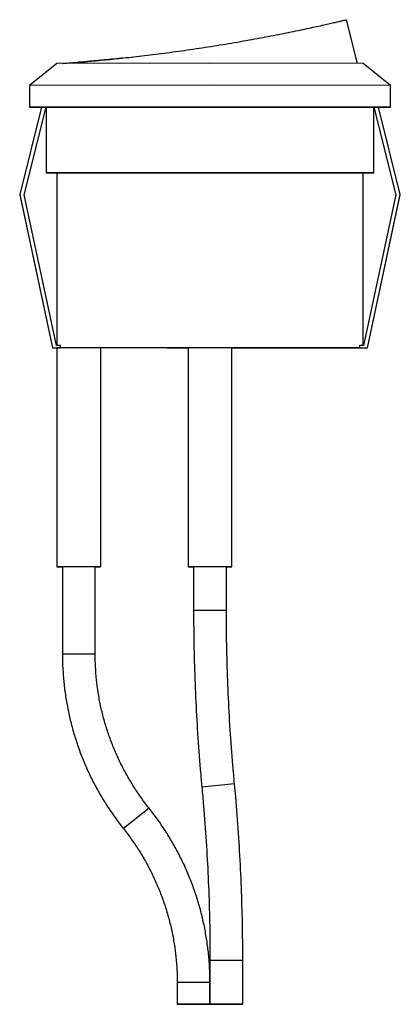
# Paper-space layout '_Vorderseite' of a CAD drawing. Header units: millimetres. Extents: x -8.6 to 8.8, y 311 to 356.
import ezdxf

# ---------------------------------------------------------------- set-up
doc = ezdxf.new("R2010")
doc.units = ezdxf.units.MM

psp = doc.layouts.new('_Vorderseite')

# ---------------------------------------------------------------- linework, layer by layer
at = {"color": 7, "linetype": 'Continuous', "lineweight": 25}
for p, q in [((6.875, 353.976), (6.375, 355.974)), ((-6.875, 353.974), (-8.125, 352.974)), ((0.125, 353.98), (-6.875, 353.974)), ((7.125, 353.974), (0.125, 353.98)), ((8.375, 352.974), (7.125, 353.974)), ((0.125, 352.98), (-8.125, 352.974)), ((-8.125, 352.974), (-8.125, 351.974)), ((8.375, 352.974), (0.125, 352.98)), ((8.375, 351.974), (8.375, 352.974)), ((-7.581, 351.976), (-8.58, 347.979)), ((-8.375, 347.976), (-7.375, 351.976)), ((-8.374, 347.974), (-7.375, 351.973)), ((-7.375, 351.976), (-7.581, 351.976)), ((-7.375, 351.976), (-7.375, 348.974)), ((7.625, 351.974), (-7.375, 351.974)), ((7.625, 348.974), (7.625, 351.976)), ((7.831, 351.976), (7.625, 351.976)), ((7.625, 351.976), (8.625, 347.976)), ((7.625, 351.973), (8.625, 347.974)), ((8.831, 347.979), (7.831, 351.976)), ((0.125, 348.98), (-6.875, 348.974)), ((-6.875, 348.974), (-6.875, 341.091)), ((7.125, 348.974), (0.125, 348.98)), ((7.125, 341.091), (7.125, 348.974)), ((-8.58, 347.979), (-7.079, 340.976)), ((-8.58, 347.976), (-8.58, 347.979)), ((-8.58, 347.976), (-7.079, 340.973)), ((-6.9, 341.091), (-8.375, 347.976)), ((8.625, 347.976), (7.15, 341.091)), ((7.33, 340.976), (8.831, 347.979)), ((7.33, 340.973), (8.831, 347.976)), ((8.831, 347.976), (8.831, 347.979)), ((-7.079, 340.973), (-7.079, 340.976)), ((-7.079, 340.976), (-6.714, 340.976)), ((-7.079, 340.973), (-6.875, 340.973)), ((-6.714, 341.091), (-6.9, 341.091)), ((-6.875, 340.974), (-6.875, 330.974)), ((-4.875, 340.974), (-6.875, 340.974)), ((-6.714, 340.975), (-6.714, 341.091)), ((6.964, 340.975), (-6.714, 340.975)), ((-4.875, 330.974), (-4.875, 340.974)), ((-0.875, 340.974), (-0.875, 330.974)), ((1.125, 340.974), (-0.875, 340.974)), ((1.125, 330.974), (1.125, 340.974)), ((1.125, 340.969), (6.964, 340.973)), ((6.964, 341.091), (6.964, 340.975)), ((7.15, 341.091), (6.964, 341.091)), ((6.964, 340.976), (7.33, 340.976)), ((6.964, 340.973), (7.33, 340.973)), ((6.964, 340.973), (6.964, 340.973)), ((7.33, 340.973), (7.33, 340.976)), ((-6.625, 330.974), (-6.625, 326.974)), ((-5.125, 330.974), (-6.625, 330.974)), ((-5.125, 326.974), (-5.125, 330.974)), ((-0.625, 330.974), (-0.625, 328.974)), ((0.875, 330.974), (-0.625, 330.974)), ((0.875, 328.974), (0.875, 330.974)), ((0.875, 328.974), (-0.625, 328.974)), ((-5.125, 326.974), (-6.625, 326.974)), ((1.247, 321.045), (-0.246, 320.904)), ((-2.664, 319.942), (-3.837, 319.007)), ((0.125, 312.974), (0.125, 310.974)), ((1.625, 312.974), (0.125, 312.974)), ((1.625, 310.974), (1.625, 312.974)), ((-1.376, 311.974), (-1.376, 310.974)), ((0.124, 311.974), (-1.376, 311.974)), ((0.124, 310.974), (0.124, 311.974))]:
    psp.add_line(p, q, dxfattribs=at)
at = {"color": 7, "linetype": 'Continuous', "lineweight": 25, "flags": 128}
for points in [[(-7.582, 351.972), (-7.687, 351.972), (-7.844, 351.973), (-7.966, 351.973), (-8.054, 351.974), (-8.107, 351.974), (-8.125, 351.974), (-8.107, 351.975), (-8.054, 351.975), (-7.966, 351.976), (-7.844, 351.976), (-7.687, 351.976), (-7.497, 351.977), (-7.274, 351.977), (-7.019, 351.977), (-6.734, 351.978), (-6.42, 351.978), (-6.077, 351.978), (-5.708, 351.979), (-5.314, 351.979), (-4.897, 351.979), (-4.458, 351.979), (-4, 351.98), (-3.524, 351.98), (-3.032, 351.98), (-2.527, 351.98), (-2.01, 351.98), (-1.484, 351.98), (-0.952, 351.98), (-0.414, 351.98), (0.125, 351.98)], [(0.125, 351.98), (0.665, 351.98), (1.202, 351.98), (1.735, 351.98), (2.261, 351.98), (2.777, 351.98), (3.282, 351.98), (3.774, 351.98), (4.25, 351.98), (4.709, 351.979), (5.148, 351.979), (5.565, 351.979), (5.959, 351.979), (6.328, 351.978), (6.67, 351.978), (6.985, 351.978), (7.27, 351.977), (7.524, 351.977), (7.747, 351.977), (7.937, 351.976), (8.094, 351.976), (8.217, 351.976), (8.305, 351.975), (8.358, 351.975), (8.375, 351.974), (8.358, 351.974), (8.305, 351.974), (8.217, 351.973), (8.094, 351.973), (7.937, 351.972), (7.832, 351.972)], [(-6.875, 348.972), (-6.887, 348.972), (-7.054, 348.973), (-7.187, 348.973), (-7.284, 348.974), (-7.347, 348.974), (-7.374, 348.974), (-7.365, 348.975), (-7.32, 348.975), (-7.24, 348.975), (-7.125, 348.976), (-6.975, 348.976), (-6.791, 348.977), (-6.575, 348.977), (-6.326, 348.977), (-6.047, 348.978), (-5.738, 348.978), (-5.402, 348.978), (-5.039, 348.978), (-4.651, 348.979), (-4.241, 348.979), (-3.81, 348.979), (-3.36, 348.979), (-2.894, 348.979), (-2.413, 348.98), (-1.92, 348.98), (-1.417, 348.98), (-0.907, 348.98), (-0.392, 348.98), (0.125, 348.98)], [(0.125, 348.98), (0.643, 348.98), (1.158, 348.98), (1.668, 348.98), (2.17, 348.98), (2.663, 348.98), (3.144, 348.979), (3.611, 348.979), (4.061, 348.979), (4.492, 348.979), (4.902, 348.979), (5.289, 348.978), (5.652, 348.978), (5.989, 348.978), (6.298, 348.978), (6.577, 348.977), (6.825, 348.977), (7.042, 348.977), (7.226, 348.976), (7.375, 348.976), (7.49, 348.975), (7.571, 348.975), (7.615, 348.975), (7.624, 348.974), (7.597, 348.974), (7.535, 348.974), (7.437, 348.973), (7.305, 348.973), (7.138, 348.972), (7.125, 348.972)], [(-0.875, 340.969), (-1.362, 340.969), (-1.846, 340.969), (-2.32, 340.97), (-2.781, 340.97), (-3.228, 340.97), (-3.657, 340.97), (-4.068, 340.97), (-4.457, 340.97), (-4.822, 340.971), (-4.875, 340.971)], [(-5.125, 330.974), (-5.06, 330.974), (-4.965, 330.974), (-4.903, 330.974), (-4.876, 330.974), (-4.885, 330.974), (-4.93, 330.975), (-5.009, 330.975), (-5.119, 330.975), (-5.257, 330.975), (-5.417, 330.975), (-5.593, 330.975), (-5.78, 330.975), (-5.97, 330.975), (-6.156, 330.975), (-6.333, 330.975), (-6.493, 330.975), (-6.63, 330.975), (-6.741, 330.975), (-6.82, 330.975), (-6.865, 330.974), (-6.874, 330.974), (-6.847, 330.974), (-6.784, 330.974), (-6.689, 330.974), (-6.625, 330.974)], [(0.875, 330.974), (0.94, 330.974), (1.035, 330.974), (1.097, 330.974), (1.124, 330.974), (1.115, 330.974), (1.07, 330.975), (0.991, 330.975), (0.881, 330.975), (0.743, 330.975), (0.583, 330.975), (0.407, 330.975), (0.22, 330.975), (0.03, 330.975), (-0.156, 330.975), (-0.333, 330.975), (-0.493, 330.975), (-0.63, 330.975), (-0.741, 330.975), (-0.82, 330.975), (-0.865, 330.974), (-0.874, 330.974), (-0.847, 330.974), (-0.784, 330.974), (-0.689, 330.974), (-0.625, 330.974)], [(-1.376, 310.974), (-1.358, 310.975), (-1.306, 310.975), (-1.223, 310.975), (-1.111, 310.975), (-0.977, 310.975), (-0.826, 310.975), (-0.666, 310.975), (-0.504, 310.975), (-0.348, 310.975), (-0.205, 310.975), (-0.081, 310.975), (0.017, 310.975), (0.085, 310.975), (0.12, 310.974), (0.12, 310.974), (0.085, 310.974), (0.017, 310.974), (-0.081, 310.974), (-0.205, 310.974), (-0.348, 310.974), (-0.504, 310.974), (-0.666, 310.974), (-0.826, 310.974), (-0.977, 310.974), (-1.111, 310.974), (-1.223, 310.974), (-1.306, 310.974), (-1.358, 310.974), (-1.376, 310.974)], [(0.125, 310.974), (0.143, 310.975), (0.195, 310.975), (0.278, 310.975), (0.39, 310.975), (0.524, 310.975), (0.675, 310.975), (0.835, 310.975), (0.997, 310.975), (1.153, 310.975), (1.296, 310.975), (1.42, 310.975), (1.518, 310.975), (1.586, 310.975), (1.621, 310.974), (1.621, 310.974), (1.586, 310.974), (1.518, 310.974), (1.42, 310.974), (1.296, 310.974), (1.153, 310.974), (0.997, 310.974), (0.835, 310.974), (0.675, 310.974), (0.524, 310.974), (0.39, 310.974), (0.278, 310.974), (0.195, 310.974), (0.143, 310.974), (0.125, 310.974)]]:
    psp.add_lwpolyline(points, dxfattribs=at)
at = {"color": 7, "linetype": 'Continuous', "lineweight": 25}
for points, knots in [([(-6.609, 353.976), (-6.605, 353.976), (-6.593, 353.977), (-6.505, 353.984), (-6.364, 353.995), (-6.185, 354.009), (-5.961, 354.027), (-5.694, 354.049), (-5.39, 354.075), (-5.049, 354.106), (-4.668, 354.141), (-4.256, 354.182), (-3.819, 354.228), (-3.358, 354.278), (-2.869, 354.335), (-2.362, 354.397), (-1.845, 354.463), (-1.318, 354.534), (-0.777, 354.611), (-0.232, 354.692), (0.309, 354.776), (0.847, 354.863), (1.383, 354.954), (1.909, 355.047), (2.418, 355.139), (2.912, 355.233), (3.387, 355.326), (3.839, 355.417), (4.26, 355.504), (4.651, 355.587), (5.012, 355.665), (5.334, 355.736), (5.614, 355.799), (5.853, 355.854), (6.051, 355.899), (6.203, 355.935), (6.307, 355.959), (6.367, 355.973), (6.37, 355.973), (6.372, 355.974)], [0, 0, 0, 0, 0.017232, 0.050432, 0.077465, 0.104498, 0.132322, 0.160146, 0.187074, 0.214002, 0.241724, 0.269446, 0.296165, 0.322883, 0.350386, 0.377889, 0.404475, 0.431062, 0.458415, 0.485768, 0.512464, 0.539159, 0.566613, 0.594066, 0.621077, 0.648087, 0.675868, 0.703649, 0.730899, 0.758148, 0.786196, 0.814244, 0.841363, 0.868482, 0.896415, 0.924347, 0.95103, 0.977714, 1, 1, 1, 1]), ([(-5.875, 354.042), (-5.871, 354.042), (-5.863, 354.043), (-5.804, 354.048), (-5.711, 354.055), (-5.586, 354.066), (-5.433, 354.079), (-5.259, 354.094), (-5.07, 354.111), (-4.875, 354.129), (-4.679, 354.148), (-4.49, 354.166), (-4.317, 354.183), (-4.164, 354.199), (-4.039, 354.211), (-3.945, 354.221), (-3.891, 354.227), (-3.868, 354.229), (-3.875, 354.228), (-3.875, 354.228)], [0, 0, 0, 0, 0.062244, 0.124838, 0.187261, 0.249791, 0.312299, 0.374732, 0.437322, 0.499727, 0.562301, 0.624746, 0.687222, 0.749764, 0.81217, 0.874759, 0.937167, 0.99971, 1, 1, 1, 1]), ([(-0.625, 328.974), (-0.624, 328.683), (-0.621, 327.842), (-0.593, 326.45), (-0.529, 324.799), (-0.433, 323.15), (-0.333, 321.852), (-0.265, 321.104), (-0.246, 320.904)], [0, 0, 0, 0, 0.108025, 0.312387, 0.516751, 0.721115, 0.925479, 1, 1, 1, 1]), ([(1.247, 321.045), (1.221, 321.329), (1.146, 322.158), (1.045, 323.531), (0.955, 325.166), (0.898, 326.803), (0.877, 328.072), (0.876, 328.796), (0.875, 328.974)], [0, 0, 0, 0, 0.108025, 0.314187, 0.520351, 0.726515, 0.93268, 1, 1, 1, 1]), ([(-6.625, 326.974), (-6.624, 326.859), (-6.621, 326.533), (-6.592, 325.995), (-6.528, 325.362), (-6.432, 324.733), (-6.305, 324.11), (-6.147, 323.494), (-5.959, 322.887), (-5.741, 322.289), (-5.493, 321.704), (-5.216, 321.131), (-4.912, 320.573), (-4.579, 320.031), (-4.223, 319.506), (-3.965, 319.173), (-3.837, 319.007)], [0, 0, 0, 0, 0.040071, 0.113962, 0.187858, 0.261755, 0.335651, 0.409547, 0.483443, 0.55734, 0.631236, 0.705132, 0.779029, 0.852925, 0.926821, 1, 1, 1, 1]), ([(-2.664, 319.942), (-2.726, 320.022), (-2.912, 320.258), (-3.201, 320.666), (-3.522, 321.17), (-3.816, 321.69), (-4.082, 322.225), (-4.319, 322.773), (-4.527, 323.334), (-4.704, 323.904), (-4.852, 324.483), (-4.968, 325.069), (-5.053, 325.66), (-5.106, 326.245), (-5.123, 326.684), (-5.125, 326.923), (-5.125, 326.974)], [0, 0, 0, 0, 0.040072, 0.118722, 0.19738, 0.276038, 0.354695, 0.433353, 0.512011, 0.590669, 0.669326, 0.747984, 0.826642, 0.905299, 0.979822, 1, 1, 1, 1]), ([(-0.246, 320.904), (-0.221, 320.619), (-0.145, 319.791), (-0.045, 318.417), (0.045, 316.782), (0.103, 315.146), (0.124, 313.877), (0.125, 313.153), (0.125, 312.974)], [0, 0, 0, 0, 0.108025, 0.314187, 0.520351, 0.726515, 0.93268, 1, 1, 1, 1]), ([(1.625, 312.974), (1.624, 313.265), (1.622, 314.107), (1.593, 315.499), (1.53, 317.149), (1.434, 318.798), (1.334, 320.096), (1.265, 320.845), (1.247, 321.045)], [0, 0, 0, 0, 0.108025, 0.312387, 0.516751, 0.721115, 0.925479, 1, 1, 1, 1]), ([(0.124, 311.974), (0.123, 312.089), (0.121, 312.416), (0.092, 312.954), (0.028, 313.587), (-0.068, 314.216), (-0.195, 314.839), (-0.353, 315.455), (-0.542, 316.062), (-0.76, 316.659), (-1.008, 317.245), (-1.284, 317.818), (-1.589, 318.376), (-1.921, 318.918), (-2.277, 319.443), (-2.535, 319.776), (-2.664, 319.942)], [0, 0, 0, 0, 0.040071, 0.113962, 0.187858, 0.261755, 0.335651, 0.409547, 0.483443, 0.55734, 0.631236, 0.705132, 0.779029, 0.852925, 0.926821, 1, 1, 1, 1]), ([(-3.837, 319.007), (-3.774, 318.927), (-3.589, 318.691), (-3.299, 318.283), (-2.978, 317.779), (-2.684, 317.259), (-2.419, 316.724), (-2.182, 316.175), (-1.974, 315.615), (-1.796, 315.045), (-1.649, 314.466), (-1.532, 313.88), (-1.447, 313.288), (-1.394, 312.704), (-1.377, 312.265), (-1.376, 312.025), (-1.376, 311.974)], [0, 0, 0, 0, 0.040072, 0.118722, 0.19738, 0.276038, 0.354695, 0.433353, 0.512011, 0.590669, 0.669326, 0.747984, 0.826642, 0.905299, 0.979822, 1, 1, 1, 1])]:
    psp.add_open_spline(points, degree=3, knots=knots, dxfattribs=at)

doc.saveas('drawing.dxf')
